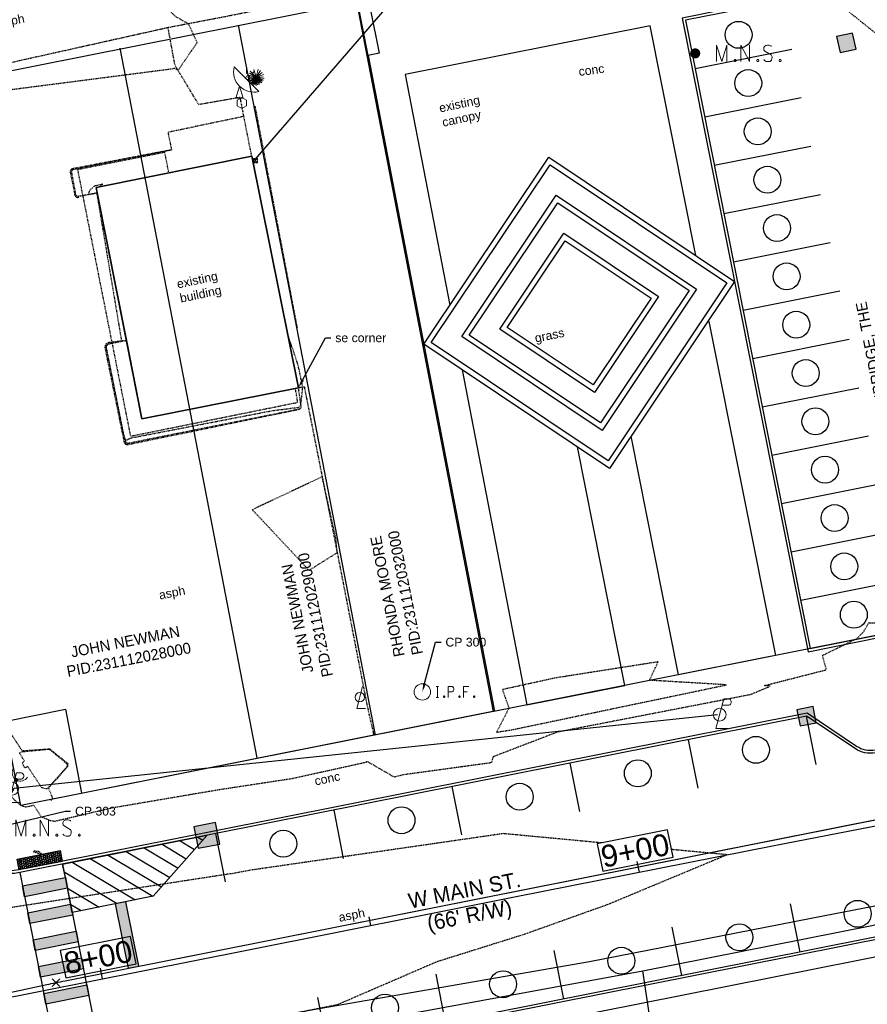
# Model space of a CAD drawing. Header units: feet. Extents: x 1743473 to 1753761, y 447116 to 448712.
# Tile 20 of 34: x 1750347 to 1750502, y 448066 to 448246. Entities that reach past the tile are written whole.
import ezdxf
from ezdxf import colors
from ezdxf.entities.mleader import LeaderData, LeaderLine
from ezdxf.math import Vec2, Vec3

# ---------------------------------------------------------------- set-up
doc = ezdxf.new("R2010")
doc.units = ezdxf.units.FT
doc.header["$MEASUREMENT"] = 0
for name, pattern in [('dsolidcl', [0]), ('elecex', [0]), ('HIDDEN', [0.09375, 0.0625, -0.03125]), ('HIDDENX2', [0.1875, 0.125, -0.0625]), ('OhDOT_USTN1', [0.055, 0.014, -0.041]), ('OhDOT_USTN2', [0.11, 0.069, -0.041]), ('OhDOT_USTN3', [0.22, 0.165, -0.055]), ('OhDOT_USTN5', [0.11, 0.055, -0.055]), ('rowex', [0]), ('waterex', [0])]:
    doc.linetypes.add(name, pattern=pattern)
doc.layers.get('Defpoints').update_dxf_attribs({"color": 13})
for name, color, linetype in [('ALIGN', 7, 'Continuous'), ('BD_X_Building', 231, 'Continuous'), ('BD_X_Canopy', 2, 'OhDOT_USTN2'), ('C-STM STR', 132, 'Continuous'), ('DV_X_Property_Line', 7, 'Continuous'), ('LT_X_Poles', 2, 'Continuous'), ('PM_P_CL_Double_Solid', 2, 'dsolidcl'), ('PM_P_Crosswalk', 7, 'Continuous'), ('PM_P_Edge_Line', 7, 'Continuous'), ('PM_P_Parking_Lot_Stall', 7, 'Continuous'), ('PV_P_Curb', 120, 'Continuous'), ('PV_P_Curb_Ramp', 120, 'Continuous'), ('PV_P_EOP', 7, 'Continuous'), ('PV_P_Walk', 231, 'Continuous'), ('PV_X_Curb', 120, 'OhDOT_USTN1'), ('PV_X_EOP', 7, 'OhDOT_USTN3'), ('PV_X_Walk', 120, 'OhDOT_USTN5'), ('RD_P_Wall', 120, 'Continuous'), ('RD_X_Cells', 7, 'Continuous'), ('RD_X_Concrete_Pad', 9, 'OhDOT_USTN5'), ('RD_X_Wall', 120, 'OhDOT_USTN1'), ('RW_X_Fee_RW', 6, 'rowex'), ('SH_Text', 7, 'Continuous'), ('SRF', 7, 'Continuous'), ('SRF-CONT EG MAJ', 9, 'HIDDENX2'), ('SRF-CONT EG MIN', 8, 'HIDDEN'), ('SRF-LBL EG.202402405', 7, 'Continuous'), ('SV_P_Control_Cells_Set', 7, 'Continuous'), ('SV_X_Control_Cells_Found', 7, 'Continuous'), ('SV_X_Mon_Cells_Found', 7, 'Continuous'), ('SV_X_Random_Point', 7, 'Continuous'), ('UT_X_Electric', 1, 'elecex'), ('UT_X_Electric_Cells', 1, 'Continuous'), ('UT_X_Misc_Cells', 7, 'Continuous'), ('UT_X_Water', 133, 'waterex'), ('VG_X_Cells', 3, 'Continuous'), ('XREF', 7, 'Continuous')]:
    doc.layers.add(name, color=color, linetype=linetype)
doc.layers.add('SC_Scratch1', color=7, linetype='Continuous', plot=False)
doc.layers.add('SC_Scratch2', color=1, linetype='Continuous', plot=False)
doc.styles.add('CBUS', font='font31.shx', dxfattribs={"height": 0.1})
doc.styles.add('L80', font='arial.ttf', dxfattribs={"height": 0.08})

# ---------------------------------------------------------------- blocks, each defined once
blk = doc.blocks.new('PLP')
at = {"layer": 'UT_X_Misc_Cells', "color": 1, "linetype": 'Continuous', "lineweight": 0}
for p, q in [((0.0428, 0.16), (0.0853, 0.16)), ((0.0257, 0.0963), (0.0853, 0.0963))]:
    blk.add_line(p, q, dxfattribs=at)
at = {"layer": 'UT_X_Misc_Cells', "color": 1, "linetype": 'Continuous', "lineweight": 0, "flags": 128}
blk.add_lwpolyline([(0.0428, 0.16), (-0.0375, -0.14), (0.0825, -0.14)], dxfattribs=at)
at = {"layer": 'UT_X_Misc_Cells', "color": 1, "linetype": 'Continuous', "lineweight": 0}
blk.add_circle((0, 0), 0.065, dxfattribs=at)
at = {"layer": 'UT_X_Misc_Cells', "color": 1, "linetype": 'Continuous', "lineweight": 0, "extrusion": (0, 0, -1)}
blk.add_arc((-0.086, 0.1281), 0.0319, 88.8767, 271.1233, dxfattribs=at)
blk = doc.blocks.new('*U79', base_point=(1750474.817, 448119.3318, 735.0527))
at = {"color": 0, "linetype": 'ByBlock', "lineweight": -2, "xscale": 17.99963239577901, "yscale": 17.99963239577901, "zscale": 17.99963239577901}
blk.add_blockref('PLP', (1750474.817, 448119.3318, 735.0527), dxfattribs=at)
blk = doc.blocks.new('*U81', base_point=(1750345.609, 448105.8067, 735.3999))
at = {"color": 0, "linetype": 'ByBlock', "lineweight": -2, "xscale": 17.99963239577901, "yscale": 17.99963239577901, "zscale": 17.99963239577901}
blk.add_blockref('PLP', (1750345.609, 448105.8067, 735.3999), dxfattribs=at)
blk = doc.blocks.new('DM')
at = {"layer": 'UT_X_Misc_Cells', "linetype": 'Continuous', "lineweight": 0}
h = blk.add_hatch(color=2, dxfattribs=at)
edge = h.paths.add_edge_path()
edge.add_arc((0, 0), 0.01, 0, 360)
at = {"layer": 'UT_X_Misc_Cells', "color": 2, "linetype": 'Continuous', "lineweight": 0}
blk.add_arc((0.04, 0), 0.04, 90, 270, dxfattribs=at)
blk = doc.blocks.new('*U121', base_point=(1750346.354, 448107.3864, 735.5905))
at = {"color": 0, "linetype": 'ByBlock', "lineweight": -2, "xscale": 37.5, "yscale": 37.5, "zscale": 37.5, "rotation": 59.67026727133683}
blk.add_blockref('DM', (1750346.354, 448107.3864, 735.5905), dxfattribs=at)
blk = doc.blocks.new('MNAILS')
at = {"layer": 'SV_P_Control_Cells_Set', "linetype": 'Continuous', "lineweight": 0}
h = blk.add_hatch(color=7, dxfattribs=at)
edge = h.paths.add_edge_path()
edge.add_arc((0, 0), 0.0249, 0, 360)
at = {"layer": 'SV_P_Control_Cells_Set', "color": 7, "linetype": 'Continuous', "lineweight": 0, "flags": 128}
for points in [[(0.1045, -0.04), (0.1045, 0.04), (0.1299, -0.04), (0.1541, 0.04), (0.1541, -0.04)], [(0.223, -0.04), (0.223, 0.04), (0.2644, -0.04), (0.2644, 0.04)], [(0.3718, 0.0343), (0.3707, 0.0356), (0.3691, 0.0368), (0.3641, 0.0387), (0.358, 0.04), (0.3536, 0.04), (0.352, 0.04), (0.3448, 0.0381), (0.3388, 0.0343), (0.3349, 0.0293), (0.3338, 0.0242), (0.3338, 0.0204), (0.3349, 0.0154), (0.3393, 0.011), (0.3696, -0.0079), (0.3724, -0.0104), (0.3735, -0.0129), (0.3746, -0.0167), (0.3746, -0.0205), (0.374, -0.0243), (0.3735, -0.0268), (0.3724, -0.03), (0.3713, -0.0325), (0.3702, -0.0344), (0.3685, -0.0362), (0.3669, -0.0375), (0.3647, -0.0388), (0.363, -0.0394), (0.358, -0.04), (0.3503, -0.04), (0.3454, -0.0388), (0.3382, -0.0344), (0.3338, -0.0306)], [(0.1927, -0.0293), (0.1955, -0.0293), (0.1971, -0.0306), (0.1988, -0.0331), (0.1988, -0.0362), (0.1971, -0.0388), (0.1955, -0.04), (0.1927, -0.04), (0.1911, -0.0388), (0.1894, -0.0362), (0.1894, -0.0331), (0.1911, -0.0306), (0.1927, -0.0293)], [(0.3035, -0.0293), (0.3062, -0.0293), (0.3079, -0.0306), (0.3095, -0.0331), (0.3095, -0.0362), (0.3079, -0.0388), (0.3062, -0.04), (0.3035, -0.04), (0.3018, -0.0388), (0.3002, -0.0362), (0.3002, -0.0331), (0.3018, -0.0306), (0.3035, -0.0293)], [(0.4126, -0.0293), (0.4154, -0.0293), (0.417, -0.0306), (0.4187, -0.0331), (0.4187, -0.0362), (0.417, -0.0388), (0.4154, -0.04), (0.4126, -0.04), (0.411, -0.0388), (0.4093, -0.0362), (0.4093, -0.0331), (0.411, -0.0306), (0.4126, -0.0293)]]:
    blk.add_lwpolyline(points, dxfattribs=at)
blk = doc.blocks.new('*U204', base_point=(1750470.353, 448240.11, 735.476))
at = {"xscale": 37.50000000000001, "yscale": 37.50000000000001, "zscale": 37.50000000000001}
blk.add_blockref('MNAILS', (1750470.353, 448240.11, 735.476), dxfattribs=at)
blk = doc.blocks.new('ETREE')
at = {"layer": 'VG_X_Cells', "color": 3, "linetype": 'Continuous', "lineweight": 0}
for p, q in [((-0.247, 0), (0, 0)), ((0, 0), (-0.221, 0.059)), ((0, 0), (-0.214, -0.078)), ((0, 0), (-0.199, -0.114)), ((0, 0), (-0.195, 0.115)), ((0, 0), (-0.195, -0.15)), ((0, 0), (-0.174, 0.174)), ((0, 0), (-0.147, -0.173)), ((0, 0), (-0.116, -0.201)), ((0, 0), (-0.083, -0.217)), ((0, 0), (-0.063, -0.243)), ((0, 0), (-0.062, 0.231)), ((0, 0), (-0.027, -0.23)), ((0, 0), (0.063, 0.235)), ((0, 0), (0.133, 0.194)), ((0, 0), (0.183, 0.14)), ((0, 0), (0.237, 0.08)), ((0, 0), (0.226, 0.005)), ((0, -0.262), (0, 0)), ((0, 0), (0.046, -0.232)), ((0, 0), (0.097, -0.233)), ((0, 0), (0.127, -0.19)), ((0, 0), (0.179, -0.176)), ((0, 0), (0.191, -0.128)), ((0, 0), (0.223, -0.097)), ((0, 0), (0.241, -0.048))]:
    blk.add_line(p, q, dxfattribs=at)
blk = doc.blocks.new('*U208', base_point=(1750390.142, 448235.787, 735.463))
at = {"xscale": 6.037229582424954, "yscale": 6.037229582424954, "zscale": 6.037229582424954}
blk.add_blockref('ETREE', (1750390.142, 448235.787, 735.463), dxfattribs=at)
blk = doc.blocks.new('POST')
at = {"layer": 'RD_X_Cells', "color": 30, "linetype": 'Continuous', "lineweight": 0, "flags": 128}
blk.add_lwpolyline([(-0.065, -0.037), (0, -0.075), (0.065, -0.037), (0.065, 0.037), (0, 0.075), (-0.065, 0.037), (-0.065, -0.037)], dxfattribs=at)
blk = doc.blocks.new('*U209', base_point=(1750387.544, 448231.039, 735.459))
at = {"layer": 'RD_X_Cells', "color": 0, "linetype": 'ByBlock', "lineweight": -2, "xscale": 13.33333333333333, "yscale": 13.33333333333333, "zscale": 13.33333333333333}
blk.add_blockref('POST', (1750387.544, 448231.039, 735.459), dxfattribs=at)
blk = doc.blocks.new('SATD')
at = {"layer": 'RD_X_Cells', "color": 133, "linetype": 'Continuous', "lineweight": 0}
for p, q in [((0.1166, -0.0328), (-0.0326, 0.1164)), ((0.0432, 0.0771), (0.0432, 0.1067)), ((0.0717, 0.0708), (0.0888, 0.0878)), ((0.0751, 0.0422), (0.1077, 0.0423))]:
    blk.add_line(p, q, dxfattribs=at)
at = {"layer": 'RD_X_Cells', "color": 133, "linetype": 'Continuous', "lineweight": 0, "flags": 128}
blk.add_lwpolyline([(-0.0225, -0.0725), (0.0225, -0.0725), (0, 0), (-0.0225, -0.0725)], close=True, dxfattribs=at)
at = {"layer": 'RD_X_Cells', "color": 133, "linetype": 'Continuous', "lineweight": 0}
blk.add_circle((0.0511, 0.0516), 0.0122, dxfattribs=at)
blk.add_arc((0.0874, 0.0873), 0.1235, 166.33557, 283.66729, dxfattribs=at)
blk = doc.blocks.new('*U162', base_point=(1750387.121, 448234.123, 735.337))
at = {"xscale": 30.16813836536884, "yscale": 30.16813836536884, "zscale": 30.16813836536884}
blk.add_blockref('SATD', (1750387.121, 448234.123, 735.337), dxfattribs=at)
blk = doc.blocks.new('EM')
at = {"layer": 'UT_X_Electric_Cells', "color": 1, "linetype": 'Continuous', "lineweight": 0}
blk.add_line((-0.028, 0), (0.017, 0), dxfattribs=at)
at = {"layer": 'UT_X_Electric_Cells', "color": 1, "linetype": 'Continuous', "lineweight": 0, "flags": 128}
for points in [[(-0.02, 0.075), (-0.075, 0.075), (-0.075, 0.02)], [(0.028, 0.045), (-0.028, 0.045), (-0.028, -0.045), (0.028, -0.045)], [(0.075, 0.02), (0.075, 0.075), (0.02, 0.075)], [(-0.075, -0.02), (-0.075, -0.075), (-0.02, -0.075)], [(0.02, -0.075), (0.075, -0.075), (0.075, -0.02)]]:
    blk.add_lwpolyline(points, dxfattribs=at)
at = {"layer": 'UT_X_Electric_Cells', "color": 1, "linetype": 'Continuous', "lineweight": 0}
blk.add_circle((0, 0), 0.0675, dxfattribs=at)
blk = doc.blocks.new('*U114', base_point=(1750390.031, 448220.523, 735.466))
at = {"xscale": 5, "yscale": 5, "zscale": 5}
blk.add_blockref('EM', (1750390.031, 448220.523, 735.466), dxfattribs=at)
blk = doc.blocks.new('LPOLE')
at = {"layer": 'LT_X_Poles', "color": 2, "linetype": 'Continuous', "lineweight": 0, "flags": 128}
blk.add_lwpolyline([(0.039, 0.148), (-0.039, -0.152), (0.079, -0.152)], dxfattribs=at)
at = {"layer": 'LT_X_Poles', "color": 2, "linetype": 'Continuous', "lineweight": 0}
blk.add_circle((0, 0), 0.065, dxfattribs=at)
blk = doc.blocks.new('*U115', base_point=(1750409.09, 448122.506, 735.742))
at = {"xscale": 13.36675020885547, "yscale": 13.36675020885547, "zscale": 13.36675020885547}
blk.add_blockref('LPOLE', (1750409.09, 448122.506, 735.742), dxfattribs=at)
blk = doc.blocks.new('IPF')
at = {"layer": 'SV_X_Mon_Cells_Found', "color": 7, "linetype": 'Continuous', "lineweight": 0, "flags": 128}
for points in [[(0.1007, 0.04), (0.1184, 0.04)], [(0.1095, -0.04), (0.1095, 0.04)], [(0.1878, -0.04), (0.1878, 0.04), (0.2143, 0.04), (0.217, 0.0394), (0.2209, 0.0381), (0.2225, 0.0368), (0.2242, 0.0356), (0.2264, 0.0324), (0.228, 0.0293), (0.2291, 0.0242), (0.2291, 0.0167), (0.2286, 0.0142), (0.2275, 0.0104), (0.2253, 0.006), (0.2231, 0.0041), (0.2214, 0.0028), (0.2187, 0.0016), (0.2143, 0.0009), (0.1878, 0.0009)], [(0.3383, 0.04), (0.3002, 0.04), (0.3002, -0.04)], [(0.3002, 0.0009), (0.3272, 0.0009)], [(0.1007, -0.04), (0.1184, -0.04)], [(0.1575, -0.0293), (0.1602, -0.0293), (0.1619, -0.0305), (0.1635, -0.0331), (0.1635, -0.0362), (0.1619, -0.0387), (0.1602, -0.04), (0.1575, -0.04), (0.1558, -0.0387), (0.1542, -0.0362), (0.1542, -0.0331), (0.1558, -0.0305), (0.1575, -0.0293)], [(0.2699, -0.0293), (0.2727, -0.0293), (0.2743, -0.0305), (0.276, -0.0331), (0.276, -0.0362), (0.2743, -0.0387), (0.2727, -0.04), (0.2699, -0.04), (0.2683, -0.0387), (0.2666, -0.0362), (0.2666, -0.0331), (0.2683, -0.0305), (0.2699, -0.0293)], [(0.3774, -0.0293), (0.3801, -0.0293), (0.3818, -0.0305), (0.3835, -0.0331), (0.3835, -0.0362), (0.3818, -0.0387), (0.3801, -0.04), (0.3774, -0.04), (0.3757, -0.0387), (0.3741, -0.0362), (0.3741, -0.0331), (0.3757, -0.0305), (0.3774, -0.0293)]]:
    blk.add_lwpolyline(points, dxfattribs=at)
at = {"layer": 'SV_X_Mon_Cells_Found', "color": 7, "linetype": 'Continuous', "lineweight": 0}
blk.add_circle((0, 0), 0.06, dxfattribs=at)
blk = doc.blocks.new('*U243', base_point=(1750420.519, 448123.485, 735.18))
at = {"xscale": 25, "yscale": 25, "zscale": 25}
blk.add_blockref('IPF', (1750420.519, 448123.485, 735.18), dxfattribs=at)
blk = doc.blocks.new('*U246', base_point=(1750342.345, 448098.616, 734.87))
at = {"xscale": 37.50000000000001, "yscale": 37.50000000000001, "zscale": 37.50000000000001}
blk.add_blockref('MNAILS', (1750342.345, 448098.616, 734.87), dxfattribs=at)
blk = doc.blocks.new('*U305')
h = blk.add_hatch()
h.set_pattern_fill('HEX', color=0, angle=11.0316)
h.set_pattern_definition([(11.0316, (3.92609, 0.7654), (-0.041429, 0.212506), [0.125, -0.25]), (131.0316, (3.92609, 0.7654), (-0.163321, -0.142131), [0.125, -0.25]), (71.0316, (4.04878, 0.78932), (-0.20475, 0.0703745), [0.125, -0.25])])
h.paths.add_polyline_path([(0, 0), (7.85, 1.53), (7.47, 3.49), (-0.38, 1.96)])
at = {"color": 0}
blk.add_lwpolyline([(0, 0), (7.85, 1.53), (7.47, 3.49), (-0.38, 1.96)], close=True, dxfattribs=at)
blk = doc.blocks.new('2024.02405 PROP BASE_1')
at = {"layer": 'PM_P_Crosswalk'}
h = blk.add_hatch(color=256, dxfattribs=at)
h.dxf.hatch_style = 1
h.paths.add_polyline_path([(1750356.67, 448082.72), (1750348.83, 448081.16), (1750348.44, 448083.13), (1750356.28, 448084.69)])
h.paths.add_polyline_path([(1750355.7, 448087.63), (1750347.85, 448086.07), (1750347.46, 448088.03), (1750355.31, 448089.59)])
h = blk.add_hatch(color=256, dxfattribs=at)
h.dxf.hatch_style = 1
h.paths.add_polyline_path([(1750366.76, 448073), (1750368.72, 448073.39), (1750366.38, 448085.16), (1750364.42, 448084.77)])
h = blk.add_hatch(color=256, dxfattribs=at)
h.dxf.hatch_style = 1
h.paths.add_polyline_path([(1750358.62, 448072.92), (1750350.78, 448071.36), (1750350.39, 448073.32), (1750358.23, 448074.88)])
h.paths.add_polyline_path([(1750357.65, 448077.82), (1750349.8, 448076.26), (1750349.41, 448078.22), (1750357.26, 448079.78)])
h = blk.add_hatch(color=256, dxfattribs=at)
h.dxf.hatch_style = 1
h.paths.add_polyline_path([(1750360.57, 448063.11), (1750352.73, 448061.55), (1750352.34, 448063.51), (1750360.18, 448065.07)])
h.paths.add_polyline_path([(1750359.6, 448068.01), (1750351.75, 448066.45), (1750351.36, 448068.41), (1750359.21, 448069.97)])
at = {"layer": 'PM_P_Parking_Lot_Stall'}
h = blk.add_hatch(dxfattribs=at)
h.set_pattern_fill('ANSI31', color=256, scale=18, angle=104)
h.set_pattern_definition([(149, (-1.5855, -0.315), (-1.1588356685, -1.9286264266), [])])
h.paths.add_polyline_path([(1750355.38, 448089.25), (1750354.82, 448092.04), (1750381.22, 448097.29), (1750371.34, 448086.15), (1750356.58, 448083.21)])
h.paths.add_polyline_path([(1750380.58, 448054.34), (1750378.83, 448063.17), (1750361.25, 448059.67), (1750363.01, 448050.85)])
at = {"layer": 'Defpoints', "color": 6}
blk.add_lwpolyline([(1750366.76, 448073), (1750368.72, 448073.39), (1750366.38, 448085.16), (1750364.42, 448084.77)], close=True, dxfattribs=at)
at = {"layer": 'PM_P_CL_Double_Solid'}
blk.add_line((1750370.31, 448073.71), (1750534.94, 448106.42), dxfattribs=at)
at = {"layer": 'PM_P_Crosswalk'}
for points in [[(1750354.82, 448092.04), (1750363.01, 448050.85)], [(1750346.98, 448090.48), (1750355.16, 448049.29)]]:
    blk.add_lwpolyline(points, dxfattribs=at)
for points in [[(1750355.7, 448087.63), (1750347.85, 448086.07), (1750347.46, 448088.03), (1750355.31, 448089.59)], [(1750356.67, 448082.72), (1750348.83, 448081.16), (1750348.44, 448083.13), (1750356.28, 448084.69)], [(1750357.65, 448077.82), (1750349.8, 448076.26), (1750349.41, 448078.22), (1750357.26, 448079.78)], [(1750358.62, 448072.92), (1750350.78, 448071.36), (1750350.39, 448073.32), (1750358.23, 448074.88)], [(1750359.6, 448068.01), (1750351.75, 448066.45), (1750351.36, 448068.41), (1750359.21, 448069.97)], [(1750359.6, 448068.01), (1750351.75, 448066.45), (1750351.36, 448068.41), (1750359.21, 448069.97)]]:
    blk.add_lwpolyline(points, close=True, dxfattribs=at)
at = {"layer": 'PM_P_Edge_Line'}
for points in [[(1750470.87, 448105.92), (1750469.12, 448114.75)], [(1750355.38, 448089.25), (1750354.82, 448092.04), (1750381.22, 448097.29), (1750381.22, 448097.29), (1750371.34, 448086.15), (1750356.58, 448083.21), (1750355.38, 448089.25)]]:
    blk.add_lwpolyline(points, dxfattribs=at)
at = {"layer": 'PM_P_Parking_Lot_Stall'}
for points in [[(1750470.32, 448237.34), (1750487.98, 448240.85)], [(1750472.08, 448228.51), (1750489.73, 448232.02)], [(1750473.83, 448219.68), (1750491.49, 448223.19)], [(1750475.59, 448210.85), (1750493.24, 448214.36)], [(1750477.34, 448202.03), (1750494.99, 448205.54)], [(1750479.09, 448193.2), (1750496.75, 448196.71)], [(1750480.85, 448184.37), (1750498.5, 448187.88)], [(1750482.6, 448175.55), (1750500.26, 448179.05)], [(1750484.36, 448166.72), (1750502.01, 448170.23)], [(1750486.11, 448157.89), (1750503.76, 448161.4)], [(1750487.86, 448149.06), (1750505.52, 448152.57)], [(1750489.62, 448140.24), (1750507.27, 448143.74)], [(1750492.45, 448110.21), (1750490.7, 448119.04)], [(1750449.3, 448101.64), (1750447.54, 448110.46)], [(1750427.72, 448097.35), (1750425.96, 448106.18)], [(1750406.14, 448093.06), (1750404.39, 448101.89)], [(1750384.56, 448088.77), (1750382.81, 448097.6)], [(1750487.68, 448084.8), (1750489.44, 448075.97)], [(1750466.11, 448080.51), (1750467.86, 448071.68)], [(1750444.53, 448076.22), (1750446.28, 448067.39)], [(1750422.95, 448071.93), (1750424.7, 448063.11)], [(1750401.37, 448067.65), (1750403.13, 448058.82)]]:
    blk.add_lwpolyline(points, dxfattribs=at)
at = {"layer": 'PV_P_Curb'}
for points in [[(1750472.82, 448265.08), (1750472.92, 448264.59, -0.418545), (1750484.23, 448257.16), (1750484.76, 448254.48, -0.414214), (1750481.22, 448249.19), (1750467.98, 448246.56), (1750490.98, 448130.82), (1750504.22, 448133.45, -0.414214), (1750509.51, 448129.91), (1750510.68, 448124.03, -0.414214), (1750503.21, 448112.86, -0.198912), (1750499.84, 448113.53), (1750490.8, 448119.57), (1750382.51, 448098.05), (1750346.88, 448090.97, -0.414214), (1750335.71, 448098.44), (1750332.27, 448115.73)], [(1750555.58, 448076.97), (1750555.09, 448076.87), (1750552.97, 448087.57, 0.414214), (1750541.8, 448095.04, 0.198912), (1750538.93, 448093.12), (1750532.89, 448084.09), (1750382.06, 448054.12), (1750354.68, 448048.68, 0.414214), (1750347.22, 448037.51), (1750348.83, 448029.39), (1750348.34, 448029.29)]]:
    blk.add_lwpolyline(points, format="xyb", dxfattribs=at)
at = {"layer": 'PV_P_EOP'}
for points in [[(1750472.82, 448265.08, -0.418545), (1750484.72, 448257.25), (1750485.25, 448254.58, -0.414214), (1750481.32, 448248.7), (1750468.57, 448246.16), (1750491.37, 448131.41), (1750504.12, 448133.94, -0.414214), (1750510, 448130.01), (1750511.17, 448124.13, -0.414214), (1750503.31, 448112.37, -0.198912), (1750499.56, 448113.12), (1750490.7, 448119.04), (1750382.81, 448097.6), (1750346.98, 448090.48, -0.414214), (1750335.22, 448098.34), (1750331.78, 448115.63)], [(1750584.18, 448102.48, 0.198912), (1750580.43, 448103.22), (1750576.69, 448102.48, 0.414214), (1750568.83, 448090.72), (1750570.91, 448080.26), (1750555.58, 448076.97), (1750553.46, 448087.67, 0.414214), (1750541.7, 448095.53, 0.198912), (1750538.52, 448093.4), (1750532.59, 448084.54), (1750382.16, 448054.65), (1750354.59, 448049.17, 0.414214), (1750346.73, 448037.42), (1750348.34, 448029.29)]]:
    blk.add_lwpolyline(points, format="xyb", dxfattribs=at)
blk.add_lwpolyline([(1750344.19, 448118.1), (1750355.31, 448120.31), (1750358.27, 448104.96)], dxfattribs=at)
at = {"layer": 'PV_P_Walk'}
for points in [[(1750470.49, 448203.17), (1750462.15, 448245.14), (1750417.37, 448236.25), (1750425.51, 448194.1)], [(1750410.59, 448239.74), (1750433.71, 448119.95), (1750347.15, 448102.75), (1750344.19, 448118.1), (1750332.27, 448115.73)], [(1750472.87, 448191.16), (1750485, 448130.14), (1750467.31, 448126.63), (1750458.65, 448170.19)], [(1750427.78, 448182.32), (1750439.6, 448121.12), (1750457.5, 448124.68), (1750448.84, 448168.24)]]:
    blk.add_lwpolyline(points, dxfattribs=at)
for points in [[(1750420.77, 448187.01), (1750443.59, 448221.15), (1750477.54, 448198.45), (1750454.72, 448164.31)], [(1750422.15, 448187.28), (1750443.86, 448219.76), (1750476.15, 448198.17), (1750454.44, 448165.7)], [(1750427.7, 448188.39), (1750444.97, 448214.21), (1750470.61, 448197.07), (1750453.34, 448171.25)], [(1750429.09, 448188.66), (1750445.24, 448212.82), (1750469.22, 448196.8), (1750453.07, 448172.63)], [(1750434.64, 448189.76), (1750446.34, 448207.28), (1750463.67, 448195.69), (1750451.96, 448178.18)], [(1750436.02, 448190.04), (1750446.62, 448205.89), (1750462.28, 448195.42), (1750451.69, 448179.57)]]:
    blk.add_lwpolyline(points, close=True, dxfattribs=at)
at = {"layer": 'RD_P_Wall'}
blk.add_lwpolyline([(1750463.61, 448258.43), (1750411.03, 448247.99), (1750412.6, 448240.14), (1750410.59, 448239.74), (1750408.69, 448249.56), (1750465.18, 448260.78), (1750467.19, 448250.67), (1750465.23, 448250.28), (1750463.61, 448258.43)], dxfattribs=at)
at = {"layer": 'SC_Scratch1'}
for centre in [(1750478.27, 448243.5), (1750480.03, 448234.68), (1750481.78, 448225.85), (1750483.54, 448217.02), (1750485.29, 448208.2), (1750487.04, 448199.37), (1750488.8, 448190.54), (1750490.55, 448181.71), (1750492.31, 448172.89), (1750494.06, 448164.06), (1750495.81, 448155.23), (1750497.57, 448146.4), (1750499.32, 448137.58), (1750481.44, 448112.9), (1750459.87, 448108.62), (1750438.29, 448104.33), (1750416.71, 448100.04), (1750395.13, 448095.75), (1750500.01, 448082.95), (1750478.43, 448078.66), (1750456.85, 448074.37), (1750435.27, 448070.09), (1750413.7, 448065.8)]:
    blk.add_circle(centre, 2.46, dxfattribs=at)
at = {"layer": 'PV_P_Curb_Ramp', "xscale": -0.9999999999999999, "rotation": 22.26967118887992}
blk.add_blockref('*U305', (1750354.73, 448092.53), dxfattribs=at)
blk = doc.blocks.new('2024.02405 EX BASE_1')
at = {"layer": 'BD_X_Building', "flags": 128}
blk.add_lwpolyline([(1750397.89, 448179.04), (1750369.29, 448173.37), (1750360.95, 448215.62), (1750389.36, 448221.32), (1750397.89, 448179.04)], dxfattribs=at)
at = {"layer": 'BD_X_Canopy', "flags": 128}
blk.add_lwpolyline([(1750374.17, 448218.49), (1750373.48, 448222.03), (1750357.54, 448218.86), (1750367.2, 448170.19), (1750397.76, 448176.38), (1750397.33, 448178.93)], dxfattribs=at)
at = {"layer": 'DV_X_Property_Line'}
for points in [[(1750408.47, 448249.52), (1750433.46, 448119.9)], [(1750386.89, 448245.24), (1750411.89, 448115.61)], [(1750365.29, 448241.07), (1750390.28, 448111.45)]]:
    blk.add_lwpolyline(points, dxfattribs=at)
at = {"layer": 'PV_X_Curb', "flags": 128}
for points in [[(1750374.62, 448222.46), (1750374.62, 448222.46), (1750356.86, 448219.07)], [(1750356.22, 448218.34), (1750357.01, 448214.4)], [(1750366.47, 448187.67), (1750363.13, 448187.27)], [(1750362.52, 448186.4), (1750366, 448169.25)], [(1750366.74, 448168.67), (1750398.04, 448175.12)]]:
    blk.add_lwpolyline(points, dxfattribs=at)
at = {"layer": 'PV_X_Curb'}
for centre, radius, start, end in [((1750356.8, 448218.47), 0.6, 84.8735, 192.2531), ((1750357.55, 448214.36), 0.546, 176.7026, 293.5253), ((1750363.43, 448186.41), 0.906, 109.0755, 180.914), ((1750366.64, 448169.31), 0.644, 184.8417, 279.0143)]:
    blk.add_arc(centre, radius, start, end, dxfattribs=at)
at = {"layer": 'PV_X_EOP', "flags": 128}
for points in [[(1750408.07, 448251.53), (1750383.8, 448246.66), (1750374.07, 448244.8), (1750339.57, 448237.11), (1750320.11, 448232.37), (1750319.45, 448232.47), (1750318.58, 448233.57), (1750316.98, 448234.09), (1750315.29, 448237.06), (1750314.84, 448241.11), (1750315.22, 448242.73), (1750316.29, 448243.71)], [(1750387.91, 448228.59), (1750387.25, 448232.07), (1750379.69, 448230.75), (1750375.35, 448237.89), (1750374.07, 448244.8)], [(1750397.89, 448179.04), (1750398.93, 448179.26), (1750404.5, 448151.29), (1750410.36, 448121.27), (1750411.61, 448115.73)], [(1750344.31, 448117.43), (1750347.41, 448112.74), (1750352.43, 448113.08), (1750355.77, 448110.41), (1750355.7, 448109.81), (1750352.22, 448105.91)], [(1750352.22, 448105.91), (1750352.96, 448104.08), (1750352.65, 448103.59)]]:
    blk.add_lwpolyline(points, dxfattribs=at)
at = {"layer": 'PV_X_Walk', "flags": 128}
for points in [[(1750374.34, 448224.28), (1750374.72, 448222.46), (1750356.86, 448218.89)], [(1750356.43, 448218.35), (1750357.16, 448214.42)], [(1750357.7, 448214.03), (1750361.14, 448214.65)], [(1750366.47, 448187.66), (1750363.21, 448187.01)], [(1750362.74, 448186.47), (1750366.17, 448169.24)], [(1750398.37, 448175.71), (1750397.89, 448179.04)], [(1750366.72, 448168.91), (1750398.04, 448175.16)]]:
    blk.add_lwpolyline(points, dxfattribs=at)
at = {"layer": 'PV_X_Walk'}
for centre, radius, start, end in [((1750356.84, 448218.46, 735.89), 0.425, 87.5842, 194.7562), ((1750357.68, 448214.56, 735.97), 0.531, 195.3574, 272.8664), ((1750363.38, 448186.39, 736.04), 0.65, 105.7333, 172.2275), ((1750397.93, 448175.6, 735.99), 0.452, 284.5061, 13.8136), ((1750366.89, 448169.81, 736), 0.914, 218.2118, 259.4022)]:
    blk.add_arc(centre, radius, start, end, dxfattribs=at)
at = {"layer": 'RD_X_Concrete_Pad', "flags": 128}
blk.add_lwpolyline([(1750346.93, 448112.34), (1750347.44, 448112.57), (1750352.35, 448113.04), (1750355.64, 448110.31), (1750355.64, 448109.85), (1750351.97, 448105.74), (1750351, 448105.97), (1750348.44, 448109.86), (1750347.91, 448109.56), (1750347.44, 448110.53), (1750347.83, 448110.87)], close=True, dxfattribs=at)
at = {"layer": 'RD_X_Wall', "flags": 128}
for points in [[(1750397.7, 448189.96), (1750389.99, 448230.46)], [(1750389.36, 448221.32), (1750387.91, 448228.59), (1750374.05, 448225.68), (1750374.34, 448224.28)]]:
    blk.add_lwpolyline(points, dxfattribs=at)
at = {"layer": 'RW_X_Fee_RW'}
blk.add_lwpolyline([(1750752.93, 448183.38), (1750347.15, 448102.75), (1750322.16, 448232.37), (1750727.65, 448312.94)], close=True, dxfattribs=at)
at = {"layer": 'SC_Scratch1', "flags": 128}
blk.add_lwpolyline([(1750297.91, 448057.87), (1750322.19, 448063.16), (1750388.45, 448076.31), (1750437.35, 448086.06), (1750484.75, 448095.45), (1750531.62, 448104.49), (1750532.22, 448104.63), (1750579.58, 448114.16), (1750627.55, 448123.65), (1750673.94, 448132.65), (1750723.32, 448142.61), (1750770.45, 448152.48), (1750792.28, 448157.14), (1750824.59, 448164.21), (1750874.9, 448175.04), (1750923.6, 448186.26), (1750974.02, 448199.05), (1751025.28, 448212.84)], dxfattribs=at)
at = {"layer": 'UT_X_Electric', "flags": 128}
for points in [[(1750432.7, 448270.26), (1750389.91, 448220.75)], [(1750474.4, 448119.29), (1750345.92, 448105.84), (1750304.54, 448034.34)], [(1750304.54, 448034.34), (1750420.94, 448058.79), (1750571.28, 448088.58)]]:
    blk.add_lwpolyline(points, dxfattribs=at)
at = {"layer": 'UT_X_Water'}
for points, elevation in [([(1750460.8, 448072.55), (1750502.3, 448080.74), (1750506.21, 448081.59), (1750531.37, 448086.54), (1750574.02, 448094.93), (1750582.52, 448096.61), (1750598.21, 448099.71), (1750611.28, 448102.3), (1750614.55, 448102.94), (1750641.82, 448108.41), (1750650.48, 448110.11), (1750660.48, 448111.88), (1750667.31, 448113.43), (1750679.25, 448115.7), (1750797.75, 448139.17), (1750801.7, 448139.53), (1750804.4, 448140.52), (1750811.05, 448142.16), (1750831.44, 448147.32), (1750880.9, 448160.24), (1750883.48, 448160.91), (1750888.02, 448162.05), (1750897.38, 448164.55), (1750965.43, 448182.32)], 734.56), ([(1750451.03, 448074.21), (1750494.02, 448082.64), (1750525.25, 448088.67), (1750552.71, 448094.03), (1750568.07, 448097.08), (1750590.77, 448101.6), (1750617.74, 448106.87), (1750638.51, 448110.87), (1750653.87, 448113.93), (1750683.29, 448119.63), (1750689.99, 448120.98), (1750719.42, 448126.69), (1750726.11, 448128.04), (1750751.28, 448132.99), (1750775.82, 448137.67), (1750786.44, 448139.8), (1750805.87, 448143.65)], 734.55), ([(1750376.45, 448061.29), (1750451.03, 448074.21)], 734.55), ([(1750358.96, 448053.85), (1750460.8, 448072.55)], 734.56), ([(1750462.37, 448062), (1750460.8, 448072.55)], 734.58)]:
    blk.add_lwpolyline(points, dxfattribs=dict(at, elevation=elevation))
at = {"layer": 'SV_X_Control_Cells_Found'}
for name, p in [('*U204', (1750470.35, 448240.11, 735.48)), ('*U209', (1750387.54, 448231.04, 735.46)), ('*U243', (1750420.52, 448123.48, 735.18)), ('*U246', (1750342.34, 448098.62, 734.87))]:
    blk.add_blockref(name, p, dxfattribs=at)
at = {"layer": 'SV_X_Random_Point'}
blk.add_blockref('*U162', (1750387.12, 448234.12, 735.34), dxfattribs=at)
at = {"layer": 'UT_X_Electric_Cells'}
for name, p in [('*U114', (1750390.03, 448220.52, 735.47)), ('*U115', (1750409.09, 448122.51, 735.74)), ('*U79', (1750474.82, 448119.33, 735.05)), ('*U81', (1750345.61, 448105.81, 735.4))]:
    blk.add_blockref(name, p, dxfattribs=at)
at = {"layer": 'UT_X_Misc_Cells'}
blk.add_blockref('*U121', (1750346.35, 448107.39, 735.59), dxfattribs=at)
at = {"layer": 'VG_X_Cells'}
blk.add_blockref('*U208', (1750390.14, 448235.79, 735.46), dxfattribs=at)
at = {"layer": 'SC_Scratch1', "char_height": 1.6, "attachment_point": 1, "style": 'L80'}
for s, insert, width, rotation in [('asph', (1750342.91, 448246.37), 4.7112, 11.4548), ('existing building', (1750375.52, 448198.73), 7.5718, 12.0964), ('asph', (1750372.26, 448141.91), 4.7112, 11.4548), ('conc', (1750400.67, 448107.94), 4.7112, 12.0964), ('asph', (1750405.08, 448083.05), 4.7112, 11.2251)]:
    blk.add_mtext(s, dxfattribs=dict(at, insert=insert, width=width, rotation=rotation))
at = {"layer": 'SC_Scratch2', "char_height": 1.6, "attachment_point": 1, "style": 'L80'}
for s, insert, width, rotation in [('conc', (1750448.95, 448237.56), 4.7112, 7.4682), ('existing canopy', (1750423.42, 448230.87), 7.4452, 12.0964), ('grass', (1750440.9, 448188.86), 4.7112, 11.4548)]:
    blk.add_mtext(s, dxfattribs=dict(at, insert=insert, width=width, rotation=rotation))
at = {"layer": 'SH_Text', "attachment_point": 1, "style": 'CBUS'}
for s, insert, char_height, width, rotation in [('\\pxqc;VILLAGE OF BAINBRIDGE, THE\\PPID:231112041000', (1750508.22, 448151.33), 2, 48.3785, 101.238), ('\\pxqc;RHONDA MOORE\\PPID:231112032000', (1750417.88, 448117.01), 2, 48.3785, 101.238), ('\\pxqc;JOHN NEWMAN\\PPID:231112029000', (1750401.43, 448112.97), 2, 48.3785, 101.238), ('\\pxqc;JOHN NEWMAN\\PPID:231112028000', (1750351.88, 448130.89), 2, 28.9043, 11), ("\\pxqc;W MAIN ST.\\P(66' R/W)", (1750409.03, 448084.89), 2.8, 38.5326, 11.238)]:
    blk.add_mtext(s, dxfattribs=dict(at, insert=insert, char_height=char_height, width=width, rotation=rotation))
at = {"layer": 'SC_Scratch1'}
ml = blk.add_multileader_mtext('Standard', dxfattribs=at)
ml.set_content('se corner', color=256, style='L80')
ml.set_leader_properties()
ml.build(insert=Vec2(0, 0))
ml.multileader.update_dxf_attribs({"text_left_attachment_type": 2, "text_right_attachment_type": 2, "dogleg_length": 0.05, "arrow_head_size": 1.6, "scale": 20})
ctx = ml.context
ctx.base_point, ctx.scale, ctx.char_height, ctx.arrow_head_size, ctx.landing_gap_size, ctx.plane_origin = Vec3(1750403.81, 448188.15), 20, 1.6, 1.6, 0.8, Vec3(1750397.9, 448179.04)
ctx.left_attachment, ctx.right_attachment = 2, 2
notes = []
notes.append((ctx, [(0, (1, 1, 0), (1750402.81, 448188.15), (1, 0), 1, [(0, [(1750397.89, 448179.04)], 0, [])])]))
ctx.mtext.insert, ctx.mtext.width, ctx.mtext.flow_direction = Vec3(1750404.61, 448188.96), 9.3479, 5
ml = blk.add_multileader_mtext('Standard', dxfattribs=at)
ml.set_content('DOORWAY', color=256, style='L80')
ml.set_leader_properties()
ml.build(insert=Vec2(0, 0))
ml.multileader.update_dxf_attribs({"text_left_attachment_type": 2, "text_right_attachment_type": 2, "dogleg_length": 0.05, "arrow_head_size": 1.6, "scale": 20})
ctx = ml.context
ctx.base_point, ctx.scale, ctx.char_height, ctx.arrow_head_size, ctx.landing_gap_size, ctx.plane_origin = Vec3(1750575.06, 448159.65), 20, 1.6, 1.6, 0.8, Vec3(1750564.94, 448161.16)
ctx.left_attachment, ctx.right_attachment, ctx.text_align_type = 2, 2, 2
notes.append((ctx, [(1, (1, 1, 0), (1750588.18, 448159.65), (-1, 0), 1, [(0, [(1750589.47, 448151.39)], 0, [])])]))
ctx.mtext.insert, ctx.mtext.width, ctx.mtext.alignment, ctx.mtext.flow_direction = Vec3(1750586.38, 448160.45), 19.4794, 3, 5
ml = blk.add_multileader_mtext('Standard', dxfattribs=at)
ml.set_content('DOORWAY', color=256, style='L80')
ml.set_leader_properties()
ml.build(insert=Vec2(0, 0))
ml.multileader.update_dxf_attribs({"text_left_attachment_type": 2, "text_right_attachment_type": 2, "dogleg_length": 0.05, "arrow_head_size": 1.6, "scale": 20})
ctx = ml.context
ctx.base_point, ctx.scale, ctx.char_height, ctx.arrow_head_size, ctx.landing_gap_size, ctx.plane_origin = Vec3(1750553.58, 448153.66), 20, 1.6, 1.6, 0.8, Vec3(1750546.79, 448157.55)
ctx.left_attachment, ctx.right_attachment, ctx.text_align_type = 2, 2, 2
notes.append((ctx, [(1, (1, 1, 0), (1750566.69, 448153.66), (-1, 0), 1, [(0, [(1750571.33, 448147.78)], 0, [])])]))
ctx.mtext.insert, ctx.mtext.width, ctx.mtext.alignment, ctx.mtext.flow_direction = Vec3(1750564.89, 448154.46), 19.4794, 3, 5
ml = blk.add_multileader_mtext('Standard', dxfattribs=at)
ml.set_content('CP 300', color=256, style='L80')
ml.set_leader_properties()
ml.build(insert=Vec2(0, 0))
ml.multileader.update_dxf_attribs({"text_left_attachment_type": 2, "text_right_attachment_type": 2, "dogleg_length": 0.05, "arrow_head_size": 1.6, "scale": 20})
ctx = ml.context
ctx.base_point, ctx.scale, ctx.char_height, ctx.arrow_head_size, ctx.landing_gap_size, ctx.plane_origin = Vec3(1750423.93, 448132.54, 735.18), 20, 1.6, 1.6, 0.8, Vec3(1750420.52, 448123.48, 735.18)
ctx.left_attachment, ctx.right_attachment = 2, 2
notes.append((ctx, [(1, (1, 1, 0), (1750422.93, 448132.54, 735.18), (1, 0), 1, [(0, [(1750420.52, 448123.48, 735.18)], 0, [])])]))
ctx.mtext.insert, ctx.mtext.flow_direction = Vec3(1750424.73, 448133.37, 735.18), 5
ml = blk.add_multileader_mtext('Standard', dxfattribs=at)
ml.set_content('CP 303', color=256, style='L80')
ml.set_leader_properties()
ml.build(insert=Vec2(0, 0))
ml.multileader.update_dxf_attribs({"text_left_attachment_type": 2, "text_right_attachment_type": 2, "dogleg_length": 0.05, "arrow_head_size": 1.6, "scale": 20})
ctx = ml.context
ctx.base_point, ctx.scale, ctx.char_height, ctx.arrow_head_size, ctx.landing_gap_size, ctx.plane_origin = Vec3(1750356.28, 448101.67, 734.87), 20, 1.6, 1.6, 0.8, Vec3(1750342.34, 448098.62, 734.87)
ctx.left_attachment, ctx.right_attachment = 2, 2
notes.append((ctx, [(0, (1, 1, 0), (1750355.28, 448101.67, 734.87), (1, 0), 1, [(0, [(1750342.34, 448098.62, 734.87)], 0, [])])]))
ctx.mtext.insert, ctx.mtext.flow_direction = Vec3(1750357.08, 448102.5, 734.87), 5
for ctx, leaders in notes:
    for number, flags, end, landing, length, lines in leaders:
        leader = LeaderData()
        leader.index, (leader.has_last_leader_line, leader.has_dogleg_vector, leader.attachment_direction) = number, flags
        leader.last_leader_point, leader.dogleg_vector, leader.dogleg_length = Vec3(end), Vec3(landing), length
        for number, points, colour, breaks in lines:
            line = LeaderLine()
            line.index, line.vertices, line.color, line.breaks = number, Vec3.list(points), colors.encode_raw_color(colour), breaks
            leader.lines.append(line)
        ctx.leaders.append(leader)

msp = doc.modelspace()

# ---------------------------------------------------------------- hatches: boundary and pattern name
at = {"layer": 'C-STM STR', "linetype": 'Continuous', "lineweight": -3}
for points in [[(1750499.07, 448243.83), (1750496.15, 448243.18), (1750496.8, 448240.25), (1750499.73, 448240.9)], [(1750491.88, 448120.8), (1750488.93, 448120.22), (1750489.52, 448117.28), (1750492.46, 448117.86)], [(1750382.72, 448099.62), (1750378.8, 448098.85), (1750379.58, 448094.92), (1750383.5, 448095.7)]]:
    msp.add_hatch(color=132, dxfattribs=at).paths.add_polyline_path(points, flags=0)

# ---------------------------------------------------------------- linework, layer by layer
at = {"layer": 'ALIGN', "color": 2, "linetype": 'Continuous', "lineweight": -3}
msp.add_line((1750411.13, 448080.8), (1750410.82, 448082.37), dxfattribs=at)
at = {"layer": 'ALIGN', "color": 2, "linetype": 'Continuous', "lineweight": -3, "flags": 128}
msp.add_lwpolyline([(1749575.9, 447923.12), (1750285.89, 448055.81, 0.00712), (1750291.48, 448056.94), (1750351.91, 448070.02, -0.004274), (1750355.26, 448070.72), (1750790.01, 448157.1, 0.004093), (1750793.21, 448157.76), (1750938.26, 448189.06, 0.01293), (1750948.31, 448191.5), (1751026.94, 448212.78)], format="xyb", dxfattribs=at)
at = {"layer": 'C-STM STR', "color": 132, "linetype": 'Continuous', "lineweight": -3}
for p, q in [((1750499.07, 448243.83), (1750496.15, 448243.18)), ((1750496.15, 448243.18), (1750496.8, 448240.25)), ((1750499.73, 448240.9), (1750499.07, 448243.83)), ((1750496.8, 448240.25), (1750499.73, 448240.9)), ((1750491.88, 448120.8), (1750488.93, 448120.22)), ((1750492.46, 448117.86), (1750491.88, 448120.8)), ((1750488.93, 448120.22), (1750489.52, 448117.28)), ((1750489.52, 448117.28), (1750492.46, 448117.86)), ((1750382.72, 448099.62), (1750378.8, 448098.85)), ((1750383.5, 448095.7), (1750382.72, 448099.62)), ((1750378.8, 448098.85), (1750379.58, 448094.92)), ((1750379.58, 448094.92), (1750383.5, 448095.7))]:
    msp.add_line(p, q, dxfattribs=at)
at = {"layer": 'SRF', "color": 2, "linetype": 'Continuous', "lineweight": -3}
for p, q in [((1750352.88, 448069.68), (1750354.29, 448071.09)), ((1750352.88, 448071.09), (1750354.29, 448069.68))]:
    msp.add_line(p, q, dxfattribs=at)
at = {"layer": 'SRF-CONT EG MAJ', "color": 9, "linetype": 'HIDDENX2', "lineweight": -3, "elevation": 735, "flags": 128}
msp.add_lwpolyline([(1750360.61, 448256.57), (1750337.98, 448251.31), (1750338.04, 448251.28), (1750338.28, 448251.17), (1750355.7, 448253.49), (1750367.59, 448254.33), (1750375.37, 448246.9), (1750377.79, 448245.51), (1750379.36, 448242.06), (1750375.88, 448237.02), (1750375.29, 448237.36), (1750374.6, 448237.22), (1750342.69, 448233.1), (1750338.33, 448229.59), (1750330.37, 448219.77), (1750333.81, 448199.13), (1750335.28, 448179.98), (1750337.52, 448160.74), (1750338.64, 448151.63), (1750338.34, 448146.14), (1750339.56, 448137.33), (1750340.28, 448132.63), (1750340.82, 448129.88), (1750340.86, 448129.63), (1750338.96, 448128.48), (1750339.08, 448112.76), (1750341.01, 448111.68), (1750341.79, 448108.83), (1750344.55, 448106.46), (1750344.63, 448106.38), (1750345.03, 448104.94), (1750345.06, 448104.86), (1750345.97, 448103.82), (1750346.03, 448103.73), (1750347.13, 448102.79), (1750347.16, 448102.76), (1750347.19, 448102.76), (1750348.16, 448102.48), (1750348.49, 448102.56), (1750349.53, 448102.81), (1750350.87, 448100.69), (1750352.55, 448100.01), (1750353.37, 448099.87), (1750363.97, 448102.35), (1750383.2, 448105.62), (1750396.74, 448107.68), (1750410.35, 448110.68), (1750410.35, 448110.85), (1750415.36, 448107.95), (1750417.05, 448108.4), (1750433.17, 448110.6), (1750433.53, 448111.71), (1750445.2, 448116.19), (1750480.51, 448123.04), (1750484.07, 448124.53), (1750482.96, 448124.63), (1750494.33, 448127.54), (1750493.6, 448130.14), (1750499.9, 448133.24), (1750501.11, 448134.48), (1750502.04, 448136.11), (1750512.89, 448135.84), (1750525.51, 448137.18), (1750531.17, 448137.83), (1750540.9, 448138.16), (1750541.12, 448141.46), (1750540.15, 448154.84), (1750520.11, 448174.12), (1750519.71, 448176.13), (1750521.28, 448216.73), (1750520.37, 448221.06), (1750518.77, 448230.74), (1750514.11, 448235.1), (1750483.47, 448259.71), (1750479.7, 448258.82), (1750478.23, 448258.39), (1750477.93, 448259.77), (1750471.3, 448261.37), (1750468.33, 448261.21), (1750432.88, 448254.76), (1750425.34, 448251.96), (1750397.76, 448249.46), (1750409.62, 448256.67), (1750430.3, 448261.64), (1750444.81, 448269.77), (1750464.49, 448274.92), (1750459.48, 448277.05), (1750461.08, 448279.89)], dxfattribs=at)
for points in [[(1750436.34, 448120.51), (1750434.06, 448116.12), (1750436.92, 448116.58), (1750476.08, 448124.77), (1750461.98, 448125.61), (1750463.6, 448128.97), (1750444.81, 448126.02), (1750435.13, 448123.9), (1750436.34, 448120.51)], [(1750385.9, 448090.3), (1750385.75, 448090.27), (1750385.54, 448090.25), (1750385.52, 448090.25), (1750385.36, 448090.24), (1750330.03, 448081.72), (1750327.01, 448080.84), (1750324.9, 448080.34), (1750323.36, 448080.08), (1750322.22, 448079.97), (1750316.86, 448083.84), (1750312.08, 448082.11), (1750293.46, 448072.92), (1750293.34, 448072.61), (1750292.77, 448072.97), (1750291.97, 448072.78), (1750291.02, 448072.64), (1750283.16, 448068.77), (1750277.02, 448060.99), (1750259.1, 448054.74), (1750227.74, 448046.95), (1750220.92, 448045.01), (1750188, 448039.13), (1750181.88, 448038.42), (1750153.91, 448034.3), (1750143.01, 448033.83), (1750130.81, 448030.67), (1750106.25, 448024.07), (1750101.6, 448022.32), (1750091.74, 448018.87), (1750102.4, 448019.35), (1750107.06, 448019.76), (1750134.37, 448023.72), (1750144.57, 448025.93), (1750154.1, 448027.72), (1750182.8, 448033.86), (1750190.3, 448035.02), (1750221.66, 448041.33), (1750226.68, 448042.57), (1750260.33, 448047.38), (1750283.45, 448049.77), (1750300.14, 448049.3), (1750299.95, 448050.21), (1750307.66, 448051.09), (1750324.53, 448050.79), (1750334.64, 448052.34), (1750405.02, 448066.38), (1750423.23, 448074.25), (1750439.13, 448079.23), (1750454.45, 448084.7), (1750476.13, 448093.74), (1750435.31, 448097.59), (1750389.27, 448090.93), (1750385.91, 448090.3), (1750385.9, 448090.3)], [(1750349.52, 448094.3), (1750349.52, 448094.29), (1750349.52, 448094.28), (1750349.71, 448094.22), (1750350.93, 448093.91), (1750350.93, 448093.96), (1750350.5, 448094.3), (1750349.51, 448094.41), (1750349.52, 448094.3)]]:
    msp.add_lwpolyline(points, close=True, dxfattribs=at)
at = {"layer": 'SRF-CONT EG MIN', "color": 8, "linetype": 'HIDDEN', "lineweight": -3, "elevation": 736, "flags": 128}
msp.add_lwpolyline([(1750361.48, 448215.72), (1750362.17, 448216.23), (1750360.65, 448215.86), (1750360.58, 448215.84), (1750359.95, 448215.3), (1750359.68, 448215), (1750359.54, 448214.36), (1750361.01, 448214.62), (1750361.01, 448214.62), (1750361.22, 448213.48), (1750365.57, 448187.56), (1750363.2, 448187.05), (1750363.15, 448187.01), (1750362.84, 448186.79), (1750362.82, 448186.74), (1750362.73, 448186.48), (1750362.72, 448186.47), (1750363.04, 448184.91), (1750365.9, 448170.62), (1750366.27, 448169.37), (1750367.27, 448169.87), (1750393.06, 448174.85), (1750398.03, 448175.48), (1750398.33, 448175.97), (1750398.68, 448179.21), (1750397.81, 448183.22), (1750395.89, 448188.93)], dxfattribs=at)
for points in [[(1750366.39, 448169.04), (1750366.45, 448169.02), (1750366.24, 448169.17), (1750366.38, 448169.04), (1750366.39, 448169.04)], [(1750404.97, 448148.92), (1750404.81, 448150.52), (1750404.75, 448151.36), (1750402.22, 448162.77), (1750389.46, 448156.76), (1750399.83, 448145.69), (1750404.97, 448148.92)]]:
    msp.add_lwpolyline(points, close=True, dxfattribs=at)
at = {"layer": 'SRF-LBL EG.202402405', "color": 7, "linetype": 'Continuous', "lineweight": -3, "flags": 128}
msp.add_lwpolyline([(1750361.14, 448214.65), (1750366.47, 448187.67), (1750366.47, 448187.66), (1750369.29, 448173.37), (1750397.89, 448179.04), (1750389.36, 448221.32), (1750360.95, 448215.62), (1750361.14, 448214.65)], close=True, dxfattribs=at)

# ---------------------------------------------------------------- next in the draw order: texts
at = {"layer": 'ALIGN', "color": 2, "linetype": 'Continuous', "lineweight": -3, "char_height": 4, "attachment_point": 8, "rotation": 11.238, "style": 'L80', "bg_fill": 3, "box_fill_scale": 1.125, "bg_fill_color": 256, "bg_fill_true_color": 13158600, "bg_fill_transparency": 0}
for s, insert, width in [('9+00', (1750459.78, 448092.51), 12.2082), ('8+00', (1750361.7, 448073.02), 12.2137)]:
    msp.add_mtext(s, dxfattribs=dict(at, insert=insert, width=width))

# ---------------------------------------------------------------- next in the draw order: linework, layer by layer
at = {"layer": 'ALIGN', "color": 7, "linetype": 'Continuous', "lineweight": -3}
for p, q in [((1750465.31, 448098.28), (1750452.47, 448095.73)), ((1750466.3, 448093.29), (1750465.31, 448098.28)), ((1750452.47, 448095.73), (1750453.46, 448090.74)), ((1750453.46, 448090.74), (1750466.3, 448093.29)), ((1750367.23, 448078.79), (1750354.39, 448076.24)), ((1750368.22, 448073.8), (1750367.23, 448078.79)), ((1750354.39, 448076.24), (1750355.38, 448071.25)), ((1750355.38, 448071.25), (1750368.22, 448073.8))]:
    msp.add_line(p, q, dxfattribs=at)
at = {"layer": 'ALIGN', "color": 2, "linetype": 'Continuous', "lineweight": -3}
for p, q in [((1750460.17, 448090.54), (1750459.78, 448092.51)), ((1750362.09, 448071.06), (1750361.7, 448073.02))]:
    msp.add_line(p, q, dxfattribs=at)

# ---------------------------------------------------------------- next in the draw order: block references
at = {"layer": 'XREF'}
for name in ['2024.02405 EX BASE_1', '2024.02405 PROP BASE_1']:
    msp.add_blockref(name, (0, 0), dxfattribs=at)

doc.saveas('drawing.dxf')
